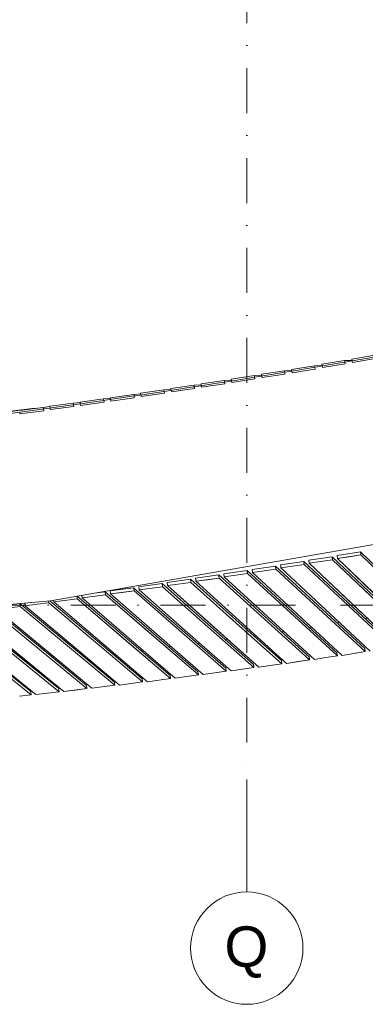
# Model space of a CAD drawing. Header units: millimetres. Extents: x -2530 to 151695, y -8763 to 71774.
# Tile 59 of 217: x 71521 to 74596, y -8763 to -4. Entities that reach past the tile are written whole.
import ezdxf

# ---------------------------------------------------------------- set-up
doc = ezdxf.new("R2010")
doc.units = ezdxf.units.MM
doc.linetypes.add('RR_Level', pattern=[800, 400, -200, 0, -200])
for name, color, linetype, lineweight in [('A-FLOR-____-OTLN', 192, 'Continuous', 18), ('A-WALL-____-OTLN', 113, 'Continuous', 18), ('S-GRID-____-IDEN', 1, 'Continuous', 13), ('S-GRID-____-OTLN', 1, 'Continuous', 9)]:
    doc.layers.add(name, color=color, linetype=linetype, lineweight=lineweight)
doc.styles.add('Arial', font='arial.ttf', dxfattribs={"height": 360})

# ---------------------------------------------------------------- blocks, each defined once
blk = doc.blocks.new('027_Gilde - ATC_FacadeModel_rvt-1-plot_V1 Copy 1')
at = {"layer": 'A-FLOR-____-OTLN', "color": 210}
for p, q in [((73996.3, -3121.1), (74371.2, -3057.5)), ((74371.2, -3057.5), (74414.1, -3050.1)), ((74414.1, -3050.1), (74737.4, -2993.8)), ((73343, -3227.5), (73848.2, -3145.7)), ((73878.8, -3140.6), (73848.2, -3145.7)), ((73996.3, -3121.1), (73878.8, -3140.6)), ((73275.9, -3238.2), (73074.9, -3269.7)), ((73324.7, -3230.5), (73275.9, -3238.2)), ((73324.7, -3230.5), (73343, -3227.5)), ((72803.7, -3311.4), (72552.2, -3349.2)), ((72803.7, -3311.4), (72806.7, -3311)), ((72806.7, -3311), (73064.3, -3271.4)), ((73074.9, -3269.7), (73064.3, -3271.4)), ((72269.8, -3390.7), (71825.2, -3453.9)), ((72282.6, -3388.9), (72269.8, -3390.7)), ((72282.6, -3388.9), (72538.3, -3351.3)), ((72538.3, -3351.3), (72552.2, -3349.2)), ((71761.5, -3462.7), (71240, -3533)), ((71761.5, -3462.7), (71825.2, -3453.9)), ((78097.6, -4075.3), (71795.1, -5174)), ((65203.1, -5761), (71795.1, -5174)), ((74590.7, -5330.5), (74612.5, -5327)), ((74098, -5410.5), (74118.5, -5407.2)), ((74344, -5370.6), (74365.2, -5367.1)), ((73353.9, -5520.5), (73373.1, -5518.1)), ((73606.8, -5488.9), (73626.7, -5486.4)), ((73852.7, -5450.4), (73872.6, -5447.1)), ((72849.9, -5583.4), (72867.9, -5581.2)), ((73101.6, -5552), (73120.2, -5549.7)), ((72099.5, -5677.2), (72115.3, -5675.2)), ((72348.9, -5646), (72365.4, -5644)), ((72599, -5614.8), (72616.3, -5612.6)), ((71603.2, -5739.1), (71617.5, -5737.4)), ((71850.9, -5708.2), (71866, -5706.3))]:
    blk.add_line(p, q, dxfattribs=at)
at = {"layer": 'A-WALL-____-OTLN', "color": 210}
for p, q in [((74411.8, -3036.2), (74209, -3069.3)), ((74411.8, -3036.2), (74209, -3069.3)), ((74213.8, -3098.9), (74416.7, -3065.7)), ((74416.7, -3065.7), (74213.8, -3098.9)), ((74411.8, -3036.2), (74479.3, -3036.3)), ((74479.3, -3036.3), (74411.8, -3036.2)), ((74411.8, -3036.2), (74414.1, -3050.1)), ((74411.8, -3036.2), (74414.1, -3050.1)), ((74416.7, -3065.7), (74414.2, -3051)), ((74414.2, -3051), (74416.7, -3065.7)), ((74679.3, -2989.7), (74477.1, -3023.4)), ((74679.3, -2989.7), (74477.1, -3023.4)), ((74479.7, -3038.7), (74477.1, -3023.4)), ((74477.1, -3023.4), (74479.7, -3038.7)), ((74482, -3052.9), (74479.7, -3039.1)), ((74479.7, -3039.1), (74482, -3052.9)), ((74482, -3052.9), (74684.2, -3019.2)), ((74482, -3052.9), (74583.1, -3036.1)), ((74684.2, -3019.2), (74583.1, -3036.1)), ((73876.6, -3126.6), (73672.2, -3158.7)), ((73876.6, -3126.6), (73672.2, -3158.7)), ((73876.6, -3126.6), (73942.3, -3124.5)), ((73942.3, -3124.5), (73876.6, -3126.6)), ((73881.3, -3156.2), (73876.6, -3126.6)), ((73876.6, -3126.6), (73881.3, -3156.2)), ((74144.3, -3081.8), (73940.7, -3114.4)), ((74144.3, -3081.8), (73940.7, -3114.4)), ((73943.2, -3129.9), (73940.7, -3114.4)), ((73940.7, -3114.4), (73943.2, -3129.9)), ((73945.4, -3144), (73943.2, -3130.1)), ((73943.2, -3130.1), (73945.4, -3144)), ((73945.4, -3144), (74149, -3111.4)), ((74149, -3111.4), (73945.4, -3144)), ((74144.3, -3081.8), (74210.8, -3080.7)), ((74210.8, -3080.7), (74144.3, -3081.8)), ((74146.5, -3095.6), (74144.3, -3081.8)), ((74144.3, -3081.8), (74146.5, -3095.6)), ((74149, -3111.4), (74146.5, -3095.7)), ((74146.5, -3095.7), (74149, -3111.4)), ((74209, -3069.3), (74211.4, -3084.1)), ((74209, -3069.3), (74211.5, -3084.6)), ((74213.8, -3098.9), (74211.4, -3084.1)), ((74211.5, -3085), (74213.8, -3098.9)), ((73340.9, -3213.6), (73134.8, -3244.5)), ((73340.9, -3213.6), (73134.8, -3244.5)), ((73340.9, -3213.6), (73404.8, -3209.8)), ((73404.8, -3209.8), (73340.9, -3213.6)), ((73345.3, -3243.2), (73340.9, -3213.6)), ((73340.9, -3213.6), (73345.3, -3243.2)), ((73608.8, -3170.5), (73403.6, -3202)), ((73608.8, -3170.5), (73403.6, -3202)), ((73403.6, -3202), (73405.9, -3216.8)), ((73403.6, -3202), (73405.9, -3216.8)), ((73408.2, -3231.7), (73405.9, -3216.8)), ((73405.9, -3216.8), (73408.2, -3231.7)), ((73408.2, -3231.7), (73613.4, -3200.2)), ((73613.4, -3200.2), (73408.2, -3231.7)), ((73608.8, -3170.5), (73673.6, -3167.5)), ((73673.6, -3167.5), (73608.8, -3170.5)), ((73608.8, -3170.5), (73610.9, -3184.1)), ((73608.8, -3170.5), (73610.9, -3184.1)), ((73613.4, -3200.2), (73611.1, -3185.4)), ((73611.1, -3185.4), (73613.4, -3200.2)), ((73674.6, -3173.8), (73672.2, -3158.7)), ((73672.2, -3158.7), (73674.6, -3173.8)), ((73676.9, -3188.3), (73674.7, -3174.4)), ((73674.7, -3174.4), (73676.9, -3188.3)), ((73676.9, -3188.3), (73881.3, -3156.2)), ((73881.3, -3156.2), (73676.9, -3188.3)), ((72596.8, -3326.7), (72700.7, -3311.8)), ((72700.7, -3311.8), (72596.8, -3326.7)), ((72599, -3342.2), (72596.8, -3326.7)), ((72596.8, -3326.7), (72599, -3342.2)), ((72804.7, -3297), (72700.7, -3311.8)), ((72804.7, -3297), (72700.7, -3311.8)), ((72808.9, -3326.7), (72705, -3341.5)), ((72808.9, -3326.7), (72705, -3341.5)), ((72804.7, -3297), (72866.8, -3291.9)), ((72866.8, -3291.9), (72804.7, -3297)), ((72808.9, -3326.7), (72804.7, -3297)), ((72804.7, -3297), (72808.9, -3326.7)), ((73072.8, -3255.7), (72865.9, -3286)), ((73072.8, -3255.7), (72865.9, -3286)), ((72868.2, -3301.5), (72865.9, -3286)), ((72865.9, -3286), (72868.2, -3301.5)), ((72870.3, -3315.7), (72868.2, -3301.8)), ((72868.2, -3301.8), (72870.3, -3315.7)), ((72870.3, -3315.7), (73077.2, -3285.4)), ((72870.3, -3315.7), (72973.7, -3300.6)), ((73077.2, -3285.4), (72973.7, -3300.6)), ((73072.8, -3255.7), (73135.9, -3251.2)), ((73135.9, -3251.2), (73072.8, -3255.7)), ((73077.2, -3285.4), (73072.8, -3255.7)), ((73072.8, -3255.7), (73077.2, -3285.4)), ((73137.2, -3259.9), (73134.8, -3244.5)), ((73134.8, -3244.5), (73137.2, -3259.9)), ((73139.3, -3274.1), (73137.2, -3260.3)), ((73137.2, -3260.3), (73139.3, -3274.1)), ((73139.3, -3274.1), (73345.3, -3243.2)), ((73345.3, -3243.2), (73139.3, -3274.1)), ((71999.4, -3415.2), (71788.7, -3443.1)), ((71999.4, -3415.2), (71788.7, -3443.1)), ((71999.4, -3415.2), (72058.7, -3408.7)), ((72058.7, -3408.7), (71999.4, -3415.2)), ((72001.2, -3428.9), (71999.4, -3415.2)), ((71999.4, -3415.2), (72001.2, -3428.9)), ((72267.9, -3376.7), (72058.2, -3405.2)), ((72267.9, -3376.7), (72058.2, -3405.2)), ((72058.2, -3405.2), (72060.2, -3420.1)), ((72058.2, -3405.2), (72060.2, -3420.1)), ((72062.2, -3434.9), (72272, -3406.4)), ((72272, -3406.4), (72062.2, -3434.9)), ((72267.9, -3376.7), (72328.2, -3370.7)), ((72328.2, -3370.7), (72267.9, -3376.7)), ((72267.9, -3376.7), (72269.8, -3390.7)), ((72267.9, -3376.7), (72269.8, -3390.7)), ((72272, -3406.4), (72270, -3391.6)), ((72270, -3391.6), (72272, -3406.4)), ((72536.4, -3337.3), (72327.6, -3366.4)), ((72327.6, -3366.4), (72432, -3351.9)), ((72327.6, -3366.4), (72329.7, -3381.3)), ((72327.6, -3366.4), (72329.7, -3381.3)), ((72331.7, -3396.1), (72329.7, -3381.3)), ((72329.7, -3381.3), (72331.7, -3396.1)), ((72331.7, -3396.1), (72540.5, -3367)), ((72540.5, -3367), (72331.7, -3396.1)), ((72536.4, -3337.3), (72432, -3351.9)), ((72536.4, -3337.3), (72597.5, -3331.7)), ((72597.5, -3331.7), (72536.4, -3337.3)), ((72536.4, -3337.3), (72538.3, -3351.3)), ((72536.4, -3337.3), (72538.3, -3351.3)), ((72540.5, -3367), (72538.4, -3352.2)), ((72538.4, -3352.2), (72540.5, -3367)), ((72601.1, -3356.4), (72599.1, -3342.5)), ((72599.1, -3342.5), (72601.1, -3356.4)), ((72601.1, -3356.4), (72705, -3341.5)), ((72601.1, -3356.4), (72705, -3341.5)), ((71189.7, -3523.5), (71654.5, -3460.4)), ((71654.5, -3460.4), (71189.7, -3523.5)), ((71441.2, -3485.4), (71654.5, -3460.4)), ((71441.2, -3485.4), (71654.5, -3460.4)), ((71730.8, -3452.7), (71519, -3479.9)), ((71519, -3479.9), (71624.9, -3466.3)), ((71520.9, -3494.8), (71522.8, -3509.7)), ((71522.8, -3509.7), (71521, -3495.9)), ((71522.8, -3509.7), (71734.6, -3482.5)), ((71734.6, -3482.5), (71522.8, -3509.7)), ((71730.8, -3452.7), (71624.9, -3466.3)), ((71730.8, -3452.7), (71789, -3445.9)), ((71789, -3445.9), (71730.8, -3452.7)), ((71730.8, -3452.7), (71732.5, -3466.6)), ((71730.8, -3452.7), (71734.6, -3482.5)), ((71734.6, -3482.5), (71732.7, -3467.6)), ((71790.7, -3458.7), (71788.7, -3443.1)), ((71788.7, -3443.1), (71790.7, -3458.7)), ((71792.6, -3472.8), (71790.8, -3458.9)), ((71790.8, -3458.9), (71792.6, -3472.8)), ((71792.6, -3472.8), (72003.3, -3444.9)), ((72003.3, -3444.9), (71792.6, -3472.8)), ((72003.3, -3444.9), (72001.2, -3429.1)), ((72001.2, -3429.1), (72003.3, -3444.9)), ((72062.2, -3434.9), (72060.2, -3420.1)), ((72060.2, -3420.1), (72062.2, -3434.9)), ((74300.4, -4781.4), (74094.1, -4812.6)), ((74300.4, -4781.4), (74094.1, -4812.6)), ((74098.1, -4839.9), (74094.1, -4812.6)), ((74094.1, -4812.6), (74098.1, -4839.9)), ((74098.1, -4839.9), (74304.5, -4808.7)), ((74304.5, -4808.7), (74098.1, -4839.9)), ((74300.4, -4781.4), (75083.9, -5523.2)), ((75083.9, -5523.2), (74300.4, -4781.4)), ((74304.5, -4808.7), (74300.4, -4781.4)), ((74300.4, -4781.4), (74304.5, -4808.7)), ((74304.5, -4808.7), (75088, -5550.6)), ((74304.5, -4808.7), (74696.2, -5179.6)), ((74552.2, -4738.9), (74346.1, -4770.7)), ((74552.2, -4738.9), (74346.1, -4770.7)), ((74350.2, -4798), (74346.1, -4770.7)), ((74346.1, -4770.7), (74350.2, -4798)), ((74350.2, -4798), (74556.3, -4766.1)), ((74350.2, -4798), (74453.3, -4782)), ((75131.9, -5546.8), (74350.2, -4798)), ((74741.1, -5172.4), (74350.2, -4798)), ((74556.3, -4766.1), (74453.3, -4782)), ((74552.2, -4738.9), (74941.3, -5111.6)), ((74556.3, -4766.1), (74552.2, -4738.9)), ((74941.3, -5111.6), (74552.2, -4738.9)), ((74552.2, -4738.9), (74556.3, -4766.1)), ((74556.3, -4766.1), (74945.4, -5138.9)), ((74556.3, -4766.1), (74945.4, -5138.9)), ((73544.4, -4904.4), (73440.9, -4919.1)), ((73544.4, -4904.4), (73440.9, -4919.1)), ((73544.4, -4904.4), (74343.6, -5635)), ((74343.6, -5635), (73544.4, -4904.4)), ((73544.4, -4904.4), (73546.3, -4918.1)), ((73544.4, -4904.4), (73548.2, -4931.9)), ((73589.7, -4894.2), (73693.1, -4879.2)), ((73693.1, -4879.2), (73589.7, -4894.2)), ((73593.7, -4921.7), (73589.7, -4894.2)), ((73589.7, -4894.2), (73593.7, -4921.7)), ((73796.5, -4864.1), (73693.1, -4879.2)), ((73796.5, -4864.1), (73693.1, -4879.2)), ((73800.4, -4891.6), (73697.1, -4906.6)), ((73800.4, -4891.6), (73697.1, -4906.6)), ((73796.5, -4864.1), (74590.5, -5598.6)), ((74590.5, -5598.6), (73796.5, -4864.1)), ((73796.5, -4864.1), (73798.5, -4877.9)), ((73796.5, -4864.1), (73800.4, -4891.6)), ((73800.4, -4891.6), (73798.5, -4877.9)), ((73800.4, -4891.6), (74594.4, -5626)), ((73800.4, -4891.6), (74594.4, -5626)), ((73842, -4853.8), (73945.3, -4838.5)), ((73945.3, -4838.5), (73842, -4853.8)), ((73842, -4853.8), (73844, -4867.5)), ((73842, -4853.8), (73844, -4867.5)), ((73846, -4881.2), (73844, -4867.5)), ((73844, -4867.5), (73846, -4881.2)), ((73846, -4881.2), (73949.2, -4865.9)), ((73846, -4881.2), (73949.2, -4865.9)), ((74638.1, -5622.5), (73846, -4881.2)), ((74638.1, -5622.5), (73846, -4881.2)), ((74048.5, -4823.1), (73945.3, -4838.5)), ((74048.5, -4823.1), (73945.3, -4838.5)), ((74052.5, -4850.5), (73949.2, -4865.9)), ((74052.5, -4850.5), (73949.2, -4865.9)), ((74048.5, -4823.1), (74837.2, -5561.3)), ((74837.2, -5561.3), (74048.5, -4823.1)), ((74048.5, -4823.1), (74050.5, -4836.8)), ((74048.5, -4823.1), (74050.5, -4836.8)), ((74052.5, -4850.5), (74050.5, -4836.8)), ((74050.5, -4836.8), (74052.5, -4850.5)), ((74052.5, -4850.5), (74841.2, -5588.7)), ((74052.5, -4850.5), (74841.2, -5588.7)), ((74885.1, -5585.1), (74098.1, -4839.9)), ((74491.6, -5212.5), (74098.1, -4839.9)), ((73039.8, -4982.5), (72832.3, -5010.8)), ((73039.8, -4982.5), (72832.3, -5010.8)), ((73039.8, -4982.5), (73444.6, -5344.1)), ((73043.4, -5010.1), (73039.8, -4982.5)), ((73444.6, -5344.1), (73039.8, -4982.5)), ((73039.8, -4982.5), (73043.4, -5010.1)), ((73292.1, -4943.8), (73084.9, -4972.7)), ((73292.1, -4943.8), (73084.9, -4972.7)), ((73084.9, -4972.7), (73086.8, -4986.5)), ((73084.9, -4972.7), (73086.8, -4986.5)), ((73088.7, -5000.3), (73086.8, -4986.5)), ((73086.8, -4986.5), (73088.7, -5000.3)), ((73088.7, -5000.3), (73295.9, -4971.4)), ((73088.7, -5000.3), (73192.3, -4985.8)), ((73295.9, -4971.4), (73192.3, -4985.8)), ((73292.1, -4943.8), (74096.5, -5670.7)), ((74096.5, -5670.7), (73292.1, -4943.8)), ((73292.1, -4943.8), (73294, -4957.6)), ((73292.1, -4943.8), (73294, -4957.6)), ((73295.9, -4971.4), (73294, -4957.6)), ((73294, -4957.6), (73295.9, -4971.4)), ((73295.9, -4971.4), (74100.3, -5698.3)), ((73295.9, -4971.4), (74100.3, -5698.3)), ((73337.4, -4933.8), (73440.9, -4919.1)), ((73440.9, -4919.1), (73337.4, -4933.8)), ((73341.2, -4961.4), (73337.4, -4933.8)), ((73337.4, -4933.8), (73341.2, -4961.4)), ((73341.2, -4961.4), (73444.7, -4946.6)), ((73341.2, -4961.4), (73444.7, -4946.6)), ((74143.8, -5695.1), (73341.2, -4961.4)), ((74143.8, -5695.1), (73341.2, -4961.4)), ((73548.2, -4931.9), (73444.7, -4946.6)), ((73548.2, -4931.9), (73444.7, -4946.6)), ((73548.2, -4931.9), (73546.3, -4918.1)), ((73548.2, -4931.9), (74347.4, -5662.6)), ((73548.2, -4931.9), (74347.4, -5662.6)), ((73593.7, -4921.7), (73697.1, -4906.6)), ((73593.7, -4921.7), (73697.1, -4906.6)), ((74391, -5659.2), (73593.7, -4921.7)), ((74391, -5659.2), (73593.7, -4921.7)), ((72534.6, -5057.5), (72326.7, -5084.5)), ((72326.7, -5084.5), (72430.7, -5071)), ((72534.6, -5057.5), (72430.7, -5071)), ((72534.6, -5057.5), (73354.7, -5772.9)), ((73354.7, -5772.9), (72534.6, -5057.5)), ((72538.2, -5085.2), (72534.6, -5057.5)), ((72534.6, -5057.5), (72538.2, -5085.2)), ((72787.3, -5020.4), (72579.6, -5048)), ((72787.3, -5020.4), (72579.6, -5048)), ((72583.2, -5075.7), (72579.6, -5048)), ((72579.6, -5048), (72583.2, -5075.7)), ((72583.2, -5075.7), (72790.9, -5048.1)), ((72790.9, -5048.1), (72583.2, -5075.7)), ((72583.2, -5075.7), (72992.3, -5436.8)), ((72992.3, -5436.8), (72583.2, -5075.7)), ((72787.3, -5020.4), (73194.7, -5380)), ((72790.9, -5048.1), (72787.3, -5020.4)), ((73194.7, -5380), (72787.3, -5020.4)), ((72787.3, -5020.4), (72790.9, -5048.1)), ((72790.9, -5048.1), (73198.3, -5407.7)), ((72790.9, -5048.1), (73198.3, -5407.7)), ((72836, -5038.4), (72832.3, -5010.8)), ((72832.3, -5010.8), (72836, -5038.4)), ((72836, -5038.4), (73043.4, -5010.1)), ((73043.4, -5010.1), (72836, -5038.4)), ((73648.9, -5764.4), (72836, -5038.4)), ((73242.5, -5401.4), (72836, -5038.4)), ((73043.4, -5010.1), (73448.3, -5371.7)), ((73043.4, -5010.1), (73448.3, -5371.7)), ((73896.4, -5730.2), (73088.7, -5000.3)), ((73896.4, -5730.2), (73088.7, -5000.3)), ((71824.1, -5182.8), (72032.5, -5157.1)), ((72032.5, -5157.1), (71824.1, -5182.8)), ((72032.5, -5157.1), (72029.5, -5133.1)), ((72029.5, -5133.1), (72032.5, -5157.1)), ((72032.5, -5157.1), (72863, -5864.6)), ((72032.5, -5157.1), (72447.7, -5510.8)), ((72032.9, -5132.5), (72859.6, -5836.7)), ((72859.6, -5836.7), (72032.9, -5132.5)), ((72077.3, -5148), (72074.4, -5125.3)), ((72074.4, -5125.3), (72077.3, -5148)), ((72077.3, -5148), (72285.4, -5121.6)), ((72285.4, -5121.6), (72077.3, -5148)), ((72905.7, -5862.2), (72077.3, -5148)), ((72905.7, -5862.2), (72077.3, -5148)), ((72281.9, -5093.8), (72184, -5106.2)), ((72281.9, -5093.8), (72184, -5106.2)), ((72281.9, -5093.8), (72694.6, -5449.5)), ((72285.4, -5121.6), (72281.9, -5093.8)), ((72694.6, -5449.5), (72281.9, -5093.8)), ((72281.9, -5093.8), (72285.4, -5121.6)), ((72285.4, -5121.6), (72698, -5477.3)), ((72285.4, -5121.6), (73110.7, -5833)), ((72330.3, -5112.2), (72326.7, -5084.5)), ((72326.7, -5084.5), (72330.3, -5112.2)), ((72330.3, -5112.2), (72538.2, -5085.2)), ((72330.3, -5112.2), (72434.2, -5098.7)), ((73153.6, -5830.4), (72330.3, -5112.2)), ((73153.6, -5830.4), (72330.3, -5112.2)), ((72538.2, -5085.2), (72434.2, -5098.7)), ((72538.2, -5085.2), (73358.3, -5800.6)), ((72538.2, -5085.2), (73358.3, -5800.6)), ((71269.9, -5230.6), (72116, -5926.1)), ((72116, -5926.1), (71269.9, -5230.6)), ((71317.5, -5250.1), (71526.3, -5225.6)), ((71526.3, -5225.6), (71317.5, -5250.1)), ((71317.5, -5250.1), (71739.4, -5601.1)), ((72161.4, -5952.1), (71317.5, -5250.1)), ((71523.1, -5198.2), (71524.7, -5211.6)), ((71523.1, -5198.2), (71526.3, -5225.6)), ((71523.6, -5198.1), (72364, -5897.2)), ((72364, -5897.2), (71523.6, -5198.1)), ((71526.3, -5225.6), (71524.7, -5211.6)), ((71526.3, -5225.6), (72367.2, -5925.1)), ((71526.3, -5225.6), (72367.2, -5925.1)), ((71570.8, -5216.9), (71568.2, -5194.2)), ((71568.2, -5194.2), (71569.2, -5202.9)), ((71569.2, -5202.9), (71570.8, -5216.9)), ((71570.8, -5216.9), (71675.1, -5204.3)), ((71570.8, -5216.9), (71675.1, -5204.3)), ((71570.8, -5216.9), (71990.2, -5569.9)), ((72409.6, -5923), (71570.8, -5216.9)), ((71779.4, -5191.8), (71675.1, -5204.3)), ((71779.4, -5191.8), (71675.1, -5204.3)), ((71779.4, -5191.8), (71777.6, -5176.2)), ((71777.6, -5176.2), (71779.4, -5191.8)), ((71779.4, -5191.8), (72615.1, -5895.3)), ((71779.4, -5191.8), (72615.1, -5895.3)), ((71788.8, -5174.5), (72611.8, -5867.4)), ((72611.8, -5867.4), (71788.8, -5174.5)), ((71824.1, -5182.8), (71822.6, -5170.5)), ((71822.6, -5170.5), (71824.1, -5182.8)), ((72657.7, -5893), (71824.1, -5182.8)), ((72240.9, -5537.9), (71824.1, -5182.8)), ((74885.1, -5585.1), (74491.6, -5212.5)), ((70763.2, -5294), (71619.7, -5981.2)), ((71619.7, -5981.2), (70763.2, -5294)), ((70766.2, -5322.1), (71622.7, -6009.3)), ((70766.2, -5322.1), (71622.7, -6009.3)), ((71664.5, -6007.6), (70810.4, -5313.9)), ((71016.6, -5262.7), (71867.9, -5954.1)), ((71913, -5980.3), (71064, -5282.4)), ((71913, -5980.3), (71064, -5282.4)), ((71273, -5258.6), (72119.1, -5954.1)), ((71273, -5258.6), (72119.1, -5954.1)), ((73602.1, -5739.6), (73194.7, -5380)), ((73602.1, -5739.6), (73194.7, -5380)), ((73605.7, -5767.3), (73198.3, -5407.7)), ((73605.7, -5767.3), (73198.3, -5407.7)), ((73648.9, -5764.4), (73242.5, -5401.4)), ((73849.4, -5705.6), (73444.6, -5344.1)), ((73849.4, -5705.6), (73444.6, -5344.1)), ((73853.1, -5733.2), (73448.3, -5371.7)), ((73853.1, -5733.2), (73448.3, -5371.7)), ((72863, -5864.6), (72447.7, -5510.8)), ((73107.2, -5805.2), (72694.6, -5449.5)), ((73107.2, -5805.2), (72694.6, -5449.5)), ((73110.7, -5833), (72698, -5477.3)), ((73401.3, -5797.9), (72992.3, -5436.8)), ((73401.3, -5797.9), (72992.3, -5436.8)), ((72161.4, -5952.1), (71739.4, -5601.1)), ((72409.6, -5923), (71990.2, -5569.9)), ((72657.7, -5893), (72240.9, -5537.9)), ((74594.4, -5626), (74590.5, -5598.6)), ((74590.5, -5598.6), (74592.4, -5612.3)), ((71664.5, -6007.6), (71237.5, -5660.8)), ((71867.9, -5954.1), (71442.2, -5608.4)), ((71871, -5982.1), (71445.3, -5636.5)), ((71871, -5982.1), (71445.3, -5636.5)), ((74100.3, -5698.3), (74096.5, -5670.7)), ((74096.5, -5670.7), (74098.4, -5684.5)), ((74098.4, -5684.5), (74100.3, -5698.3)), ((74143.8, -5695.1), (74245.6, -5678.8)), ((74143.8, -5695.1), (74245.6, -5678.8)), ((74347.4, -5662.6), (74245.6, -5678.8)), ((74245.6, -5678.8), (74347.4, -5662.6)), ((74347.4, -5662.6), (74343.6, -5635)), ((74343.6, -5635), (74345.5, -5648.8)), ((74345.5, -5648.8), (74347.4, -5662.6)), ((74594.4, -5626), (74391, -5659.2)), ((74391, -5659.2), (74492.7, -5642.6)), ((74492.7, -5642.6), (74594.4, -5626)), ((74592.4, -5612.3), (74594.4, -5626)), ((73358.3, -5800.6), (73354.7, -5772.9)), ((73354.7, -5772.9), (73358.3, -5800.6)), ((73605.7, -5767.3), (73401.3, -5797.9)), ((73401.3, -5797.9), (73605.7, -5767.3)), ((73602.1, -5739.6), (73603.9, -5753.5)), ((73602.1, -5739.6), (73605.7, -5767.3)), ((73605.7, -5767.3), (73603.9, -5753.5)), ((73648.9, -5764.4), (73853.1, -5733.2)), ((73648.9, -5764.4), (73751, -5748.8)), ((73853.1, -5733.2), (73751, -5748.8)), ((73853.1, -5733.2), (73849.4, -5705.6)), ((73849.4, -5705.6), (73853.1, -5733.2)), ((74100.3, -5698.3), (73896.4, -5730.2)), ((73896.4, -5730.2), (73998.4, -5714.2)), ((73998.4, -5714.2), (74100.3, -5698.3)), ((72615.1, -5895.3), (72611.8, -5867.4)), ((72611.8, -5867.4), (72615.1, -5895.3)), ((72863, -5864.6), (72657.7, -5893)), ((72657.7, -5893), (72863, -5864.6)), ((72863, -5864.6), (72859.6, -5836.7)), ((72859.6, -5836.7), (72863, -5864.6)), ((73110.7, -5833), (72905.7, -5862.2)), ((72905.7, -5862.2), (73110.7, -5833)), ((73110.7, -5833), (73107.2, -5805.2)), ((73107.2, -5805.2), (73110.7, -5833)), ((73358.3, -5800.6), (73153.6, -5830.4)), ((73153.6, -5830.4), (73255.9, -5815.5)), ((73255.9, -5815.5), (73358.3, -5800.6)), ((71867.9, -5954.1), (71869.4, -5968.1)), ((71867.9, -5954.1), (71869.4, -5968.1)), ((71913, -5980.3), (72119.1, -5954.1)), ((72119.1, -5954.1), (72016.1, -5967.2)), ((72119.1, -5954.1), (72116, -5926.1)), ((72116, -5926.1), (72119.1, -5954.1)), ((72367.2, -5925.1), (72161.4, -5952.1)), ((72161.4, -5952.1), (72367.2, -5925.1)), ((72364, -5897.2), (72365.6, -5911.2)), ((72364, -5897.2), (72365.6, -5911.2)), ((72367.2, -5925.1), (72365.6, -5911.2)), ((72365.6, -5911.2), (72367.2, -5925.1)), ((72409.6, -5923), (72512.4, -5909.2)), ((72409.6, -5923), (72512.4, -5909.2)), ((72615.1, -5895.3), (72512.4, -5909.2)), ((72512.4, -5909.2), (72615.1, -5895.3)), ((71622.7, -6009.3), (71519.3, -6021.6)), ((71519.3, -6021.6), (71622.7, -6009.3)), ((71622.7, -6009.3), (71619.7, -5981.2)), ((71619.7, -5981.2), (71622.7, -6009.3)), ((71664.5, -6007.6), (71767.8, -5994.9)), ((71664.5, -6007.6), (71767.8, -5994.9)), ((71871, -5982.1), (71767.8, -5994.9)), ((71767.8, -5994.9), (71871, -5982.1)), ((71871, -5982.1), (71869.4, -5968.1)), ((71869.4, -5968.1), (71871, -5982.1)), ((71913, -5980.3), (72016.1, -5967.2))]:
    blk.add_line(p, q, dxfattribs=at)
blk = doc.blocks.new('Grid - r_2_5mm-300571-plot_V1 Copy 1')
at = {"layer": 'S-GRID-____-IDEN'}
blk.add_circle((0, 0), 2.5, dxfattribs=at)

msp = doc.modelspace()

# ---------------------------------------------------------------- linework, layer by layer
at = {"layer": 'S-GRID-____-OTLN', "linetype": 'RR_Level'}
for p, q in [((73541.485, 70774.2271), (73541.485, -6763.3674)), ((-34.3191, -5213.2034), (78338.1766, -5213.2034))]:
    msp.add_line(p, q, dxfattribs=at)
at = {"layer": 'S-GRID-____-OTLN'}
msp.add_line((73541.485, -6763.3674), (73541.485, -7763.3674), dxfattribs=at)

# ---------------------------------------------------------------- block references
at = {"lineweight": 5}
msp.add_blockref('027_Gilde - ATC_FacadeModel_rvt-1-plot_V1 Copy 1', (0, 0), dxfattribs=at)
at = {"layer": 'S-GRID-____-IDEN', "xscale": 199.9999999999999, "yscale": 199.9999999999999, "zscale": 199.9999999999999, "rotation": 180}
msp.add_blockref('Grid - r_2_5mm-300571-plot_V1 Copy 1', (73541.485, -8263.3674), dxfattribs=at)

# ---------------------------------------------------------------- texts
at = {"layer": 'S-GRID-____-IDEN', "lineweight": 9, "insert": (73342.7291, -8070), "char_height": 360, "width": 464.97875, "attachment_point": 1, "style": 'Arial'}
msp.add_mtext('Q', dxfattribs=at)

doc.saveas('drawing.dxf')
